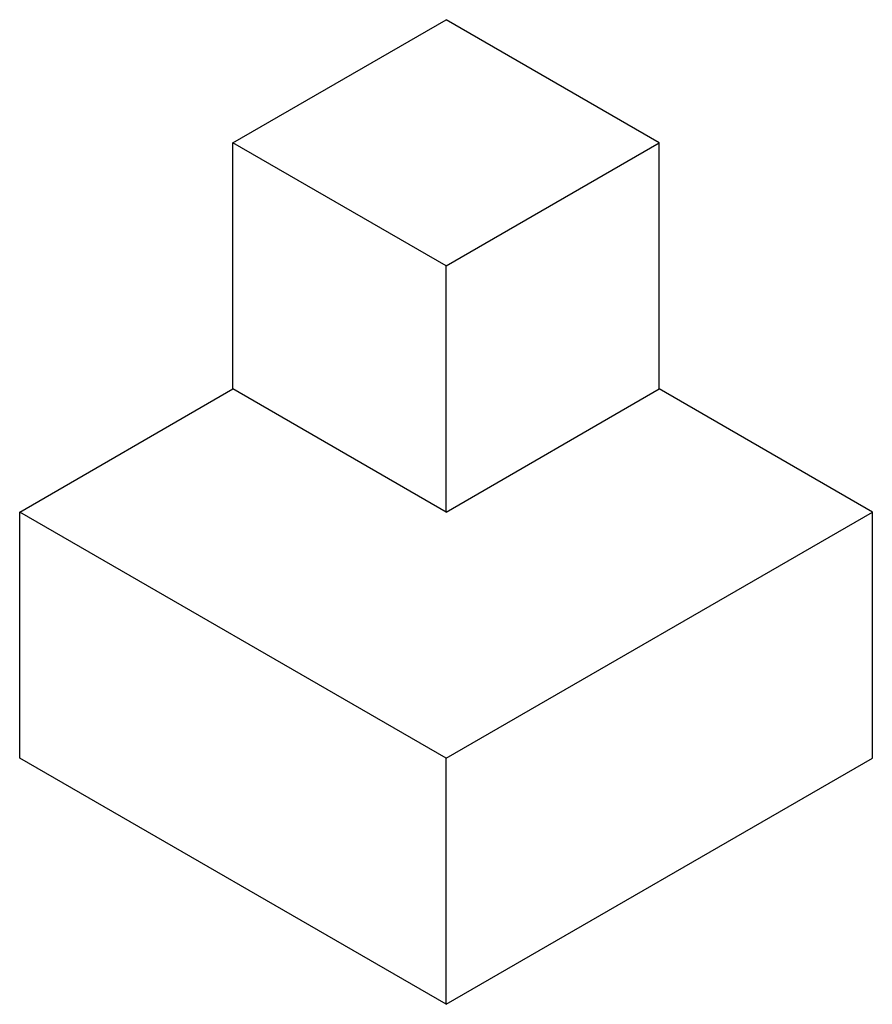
# Paper-space layout '_Isometric' of a CAD drawing. Header units: millimetres. Extents: x -687 to 586, y -517 to 952.
import ezdxf

# ---------------------------------------------------------------- set-up
doc = ezdxf.new("R2010")
doc.units = ezdxf.units.MM

psp = doc.layouts.new('_Isometric')

# ---------------------------------------------------------------- linework, layer by layer
at = {"color": 7, "linetype": 'Continuous', "lineweight": 25}
for p, q in [((-368.6, 768.5), (-50.4, 952.2)), ((267.8, 768.5), (-50.4, 952.2)), ((-50.4, 584.8), (-368.6, 768.5)), ((-368.6, 401.1), (-368.6, 768.5)), ((-50.4, 584.8), (267.8, 768.5)), ((267.8, 401.1), (267.8, 768.5)), ((-50.4, 217.4), (-50.4, 584.8)), ((-686.8, 217.4), (-368.6, 401.1)), ((-50.4, 217.4), (-368.6, 401.1)), ((-50.4, 217.4), (267.8, 401.1)), ((586, 217.4), (267.8, 401.1)), ((-50.4, -150), (-686.8, 217.4)), ((-686.8, -150), (-686.8, 217.4)), ((-50.4, -150), (586, 217.4)), ((586, -150), (586, 217.4)), ((-50.4, -517.4), (-686.8, -150)), ((-50.4, -517.4), (586, -150)), ((-50.4, -517.4), (-50.4, -150))]:
    psp.add_line(p, q, dxfattribs=at)

doc.saveas('drawing.dxf')
